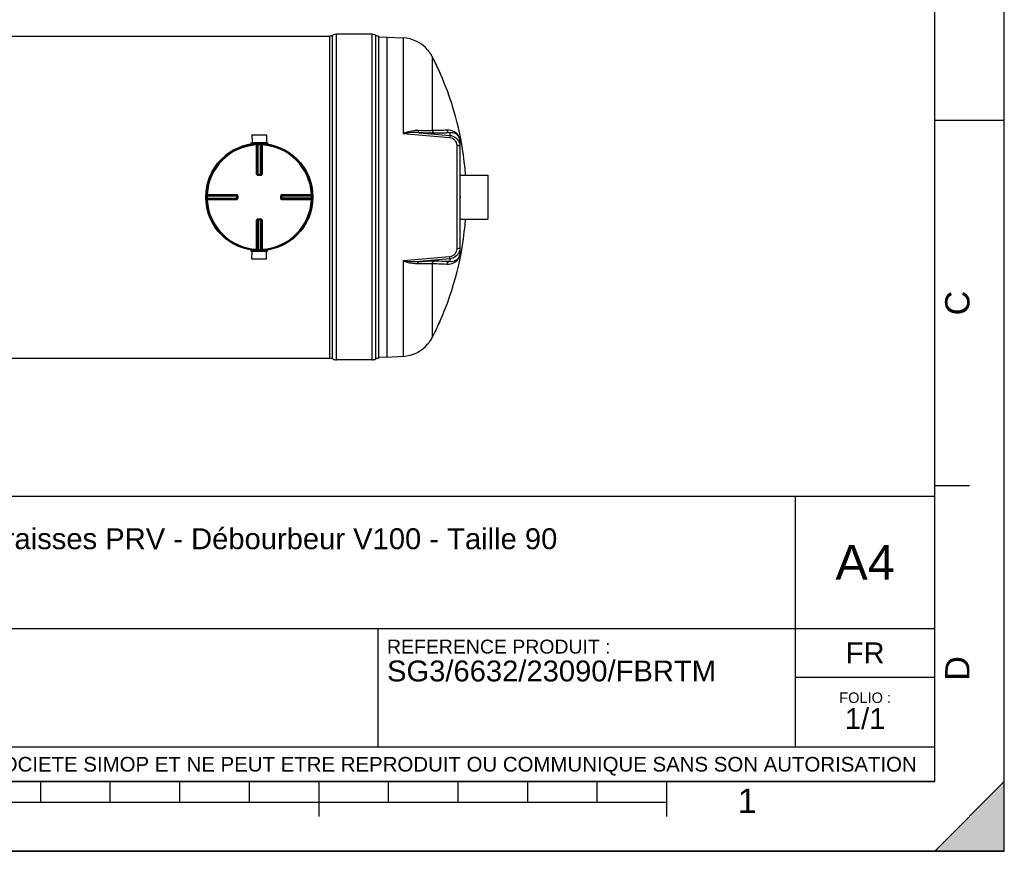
# Model space of a CAD drawing. Header units: millimetres. Extents: x 0 to 297, y 0 to 210.
# Tile 10 of 17: x 155 to 297, y 0 to 119. Entities that reach past the tile are written whole.
import ezdxf

# ---------------------------------------------------------------- set-up
doc = ezdxf.new("R2010")
doc.units = ezdxf.units.MM
doc.header["$LTSCALE"] = 16.335
doc.layers.get('0').update_dxf_attribs({"linetype": 'CONTINUOUS'})
for name, color, linetype in [('01_GLOBAL', 7, 'CONTINUOUS'), ('08_SURFACES', 7, 'CONTINUOUS'), ('AXES_REF', 7, 'CONTINUOUS')]:
    doc.layers.add(name, color=color, linetype=linetype)
doc.styles.get("Standard").update_dxf_attribs({"font": 'arial.ttf'})
doc.styles.add('TEXTSTYLE_2', font='arial.ttf')

# ---------------------------------------------------------------- blocks, each defined once
blk = doc.blocks.new('MARGEA4_BL0', base_point=(148.51, 105.01))
at = {"color": 7, "linetype": 'Continuous'}
for p, q in [((297.01, 0.01), (297.01, 210.01)), ((297.01, 0.01), (297.01, 210.01)), ((287.01, 10.01), (287.01, 200.01)), ((297.01, 105.01), (287.01, 105.01)), ((292.01, 52.51), (287.01, 52.51)), ((287.01, 10.01), (10.01, 10.01)), ((158.51, 7.01), (158.51, 10.01)), ((168.51, 7.01), (168.51, 10.01)), ((178.51, 7.01), (178.51, 10.01)), ((188.51, 7.01), (188.51, 10.01)), ((198.51, 5.01), (198.51, 10.01)), ((208.51, 7.01), (208.51, 10.01)), ((218.51, 7.01), (218.51, 10.01)), ((228.51, 7.01), (228.51, 10.01)), ((238.51, 7.01), (238.51, 10.01)), ((248.51, 5.01), (248.51, 10.01)), ((297.01, 10.01), (287.01, 0.01)), ((297.01, 10.01), (287.01, 0.01)), ((297.01, 0.01), (297.01, 10.01)), ((248.51, 7.01), (48.51, 7.01)), ((297.01, 0.01), (0.01, 0.01)), ((297.01, 0.01), (0.01, 0.01)), ((287.01, 0.01), (297.01, 0.01))]:
    blk.add_line(p, q, dxfattribs=at)
blk.add_solid([(297.01, 10.01), (287.01, 0.01), (297.01, 0.01)], dxfattribs=at)
at = {"color": 2, "linetype": 'Continuous', "style": 'TEXTSTYLE_2', "oblique": 0}
for s, p in [('C', (292.01, 77.01)), ('D', (292.01, 24.51))]:
    blk.add_text(s, height=3.5, rotation=90, dxfattribs=at).set_placement(p)
blk.add_text('1', height=3.5, dxfattribs=at).set_placement((258.71, 5.52))
blk = doc.blocks.new('*T6')
at = {"color": 2, "linetype": 'Continuous'}
for p, q in [((0, 0), (0, 41)), ((0, 41), (190, 41)), ((25, 22), (25, 41)), ((170, 5), (170, 41)), ((190, 0), (190, 41)), ((0, 31.5), (25, 31.5)), ((0, 22), (190, 22)), ((110, 5), (110, 22)), ((170, 15), (190, 15)), ((0, 5), (190, 5)), ((0, 0), (190, 0))]:
    blk.add_line(p, q, dxfattribs=at)
at = {"color": 2, "linetype": 'Continuous', "line_spacing_factor": 0.9}
for s, insert, char_height, width, attachment_point in [('ECHELLE :\\P\\H2.5;1:50', (1.28, 39.4), 2, 28.5204, 1), ('TITRE :\\P\\H3.0;Séparateur de graisses PRV - Débourbeur V100 - Taille 90', (26.28, 39.4), 2, 218.7435, 1), ('A4', (180, 34), 5, 17.0632, 2), ('REFERENCE PRODUIT :\\P\\H3.0;SG3/6632/23090/FBRTM', (111.28, 20.4), 2, 94.461, 1), ('FR', (180, 20), 3, 11.1524, 2), ('FOLIO :  \\P\\H3.0;1/1', (180, 12.81), 1.5, 17.197, 2), ('CE PLAN EST LA PROPRIETE DE LA SOCIETE SIMOP ET NE PEUT ETRE REPRODUIT OU COMMUNIQUE SANS SON AUTORISATION', (95, 3.55), 2.1, 368.8974, 2)]:
    blk.add_mtext(s, dxfattribs=dict(at, insert=insert, char_height=char_height, width=width, attachment_point=attachment_point))

msp = doc.modelspace()

# ---------------------------------------------------------------- linework, layer by layer
at = {"color": 7, "linetype": 'Continuous'}
for p, q in [((297, 0), (297, 210)), ((297.01, 0.01), (297.01, 200.01)), ((39.02, 117.14), (200, 117.14)), ((206.13, 117.39), (201, 117.39)), ((207.13, 70.86), (207.13, 117.14)), ((208.27, 117), (207.13, 116.94)), ((208.27, 117), (210.6, 116.87)), ((208.27, 117), (208.27, 71)), ((188.87, 102.93), (190.98, 102.93)), ((188.87, 102.93), (188.88, 101.83)), ((190.98, 102.93), (190.98, 101.83)), ((218.77, 101.99), (218.77, 86.01)), ((188.7, 101.78), (191.16, 101.78)), ((188.7, 101.78), (188.7, 101.7)), ((188.7, 101.7), (191.16, 101.7)), ((188.88, 101.83), (190.98, 101.83)), ((188.88, 101.83), (188.93, 101.78)), ((188.88, 101.69), (188.88, 101.62)), ((190.98, 101.83), (190.93, 101.78)), ((190.98, 101.69), (190.98, 101.62)), ((191.16, 101.78), (191.16, 101.7)), ((189.74, 97.2), (189.73, 97.2)), ((189.74, 97.2), (190.12, 97.2)), ((190.13, 97.2), (190.12, 97.2)), ((186.73, 94.19), (186.73, 94.19)), ((186.73, 94.19), (186.73, 94.18)), ((186.73, 94.18), (186.73, 93.81)), ((186.73, 93.81), (186.73, 93.8)), ((186.73, 93.8), (186.73, 93.8)), ((193.13, 94.18), (193.13, 94.19)), ((193.13, 93.81), (193.13, 94.18)), ((193.13, 93.8), (193.13, 93.81)), ((218.77, 94.1), (218.81, 94.1)), ((218.77, 93.9), (218.81, 93.9)), ((218.81, 94.1), (218.81, 93.9)), ((189.73, 90.79), (189.74, 90.79)), ((190.12, 90.79), (189.74, 90.79)), ((190.12, 90.79), (190.13, 90.79)), ((188.88, 86.31), (188.88, 86.37)), ((190.98, 86.31), (190.98, 86.37)), ((191.16, 86.3), (188.7, 86.3)), ((188.7, 86.22), (188.7, 86.3)), ((191.16, 86.22), (188.7, 86.22)), ((188.87, 85.07), (188.88, 86.17)), ((190.98, 85.07), (188.87, 85.07)), ((188.88, 86.17), (188.93, 86.22)), ((190.98, 86.17), (188.88, 86.17)), ((190.98, 86.17), (190.93, 86.22)), ((190.98, 85.07), (190.98, 86.17)), ((191.16, 86.22), (191.16, 86.3)), ((218.77, 86), (218.77, 86.01)), ((39.02, 70.86), (200, 70.86)), ((207.13, 71.06), (208.27, 71)), ((208.27, 71), (210.6, 71.12)), ((206.13, 70.61), (201, 70.61)), ((0, 0), (297, 0))]:
    msp.add_line(p, q, dxfattribs=at)
at = {"color": 9, "linetype": 'Continuous'}
for p, q in [((200, 117.14), (200, 70.86)), ((200.47, 70.74), (200.47, 117.25)), ((201, 70.61), (201, 117.39)), ((206.13, 70.61), (206.13, 117.39)), ((206.66, 70.74), (206.66, 117.25)), ((210.6, 116.87), (210.6, 103.15)), ((210.6, 103.15), (217.29, 102.56)), ((212.94, 103.25), (217.31, 102.87)), ((217.31, 103.23), (217.31, 102.87)), ((188.88, 101.69), (189.54, 101.69)), ((189.54, 101.59), (189.54, 101.49)), ((189.54, 97.3), (189.54, 101.49)), ((189.64, 97.3), (189.64, 101.49)), ((189.67, 101.49), (189.67, 97.3)), ((189.77, 101.59), (189.77, 101.5)), ((189.77, 97.2), (189.77, 101.5)), ((190.09, 101.59), (190.09, 101.5)), ((190.09, 97.2), (190.09, 101.5)), ((190.19, 97.3), (190.19, 101.49)), ((190.22, 101.49), (190.22, 97.3)), ((190.31, 101.69), (190.98, 101.69)), ((190.32, 101.59), (190.32, 101.49)), ((190.32, 101.49), (190.32, 97.3)), ((218.3, 101.42), (218.3, 86.57)), ((218.78, 97.15), (218.78, 101.89)), ((189.64, 97.3), (189.67, 97.3)), ((189.74, 97.1), (189.74, 97.2)), ((189.93, 97.1), (189.74, 97.1)), ((189.77, 97.3), (190.09, 97.3)), ((190.12, 97.1), (189.93, 97.1)), ((190.12, 97.1), (190.12, 97.2)), ((190.19, 97.3), (190.22, 97.3)), ((182.33, 94.16), (182.43, 94.16)), ((182.33, 93.83), (182.43, 93.83)), ((182.34, 94.39), (182.44, 94.38)), ((182.34, 93.6), (182.44, 93.61)), ((182.43, 94.16), (186.73, 94.16)), ((182.43, 93.83), (186.73, 93.83)), ((182.44, 94.38), (186.63, 94.38)), ((182.44, 94.29), (186.63, 94.29)), ((182.44, 94.26), (186.63, 94.26)), ((186.63, 93.74), (182.44, 93.74)), ((186.63, 93.71), (182.44, 93.71)), ((186.63, 93.61), (182.44, 93.61)), ((185.42, 93.61), (184.99, 93.61)), ((186.63, 94.26), (186.63, 94.29)), ((186.63, 94.16), (186.63, 93.83)), ((186.63, 93.71), (186.63, 93.74)), ((186.83, 94.18), (186.73, 94.18)), ((186.83, 93.81), (186.73, 93.81)), ((186.83, 94.18), (186.83, 93.81)), ((193.03, 94.18), (193.13, 94.18)), ((193.03, 93.81), (193.03, 94.18)), ((193.03, 93.81), (193.13, 93.81)), ((193.13, 94.16), (197.43, 94.16)), ((197.43, 93.83), (193.13, 93.83)), ((193.23, 94.38), (197.42, 94.38)), ((193.23, 94.29), (197.42, 94.29)), ((193.23, 94.29), (193.23, 94.26)), ((193.23, 94.26), (197.42, 94.26)), ((193.23, 93.83), (193.23, 94.16)), ((197.42, 93.74), (193.23, 93.74)), ((193.23, 93.74), (193.23, 93.71)), ((197.42, 93.71), (193.23, 93.71)), ((197.42, 93.61), (193.23, 93.61)), ((197.52, 94.39), (197.42, 94.38)), ((197.52, 93.6), (197.42, 93.61)), ((197.53, 94.16), (197.43, 94.16)), ((197.53, 93.83), (197.43, 93.83)), ((189.54, 86.5), (189.54, 90.69)), ((189.67, 90.7), (189.64, 90.69)), ((189.64, 86.51), (189.64, 90.69)), ((189.67, 90.7), (189.67, 86.5)), ((189.74, 90.89), (189.74, 90.79)), ((189.74, 90.89), (189.93, 90.89)), ((189.77, 90.79), (189.77, 86.5)), ((190.09, 90.7), (189.77, 90.7)), ((189.93, 90.89), (190.12, 90.89)), ((190.09, 86.5), (190.09, 90.79)), ((190.12, 90.89), (190.12, 90.79)), ((190.22, 90.69), (190.19, 90.7)), ((190.19, 86.5), (190.19, 90.7)), ((190.22, 90.69), (190.22, 86.51)), ((190.32, 90.69), (190.32, 86.5)), ((218.78, 86.1), (218.78, 90.85)), ((189.54, 86.41), (189.54, 86.5)), ((189.77, 86.4), (189.77, 86.5)), ((190.09, 86.4), (190.09, 86.5)), ((190.32, 86.41), (190.32, 86.5)), ((189.54, 86.31), (188.88, 86.31)), ((190.98, 86.31), (190.31, 86.31)), ((217.29, 85.43), (210.6, 84.84)), ((217.31, 85.12), (212.94, 84.75)), ((217.31, 85.12), (217.31, 84.77)), ((210.6, 84.84), (210.6, 71.12))]:
    msp.add_line(p, q, dxfattribs=at)
for points in [[(218.78, 101.89), (218.78, 101.9), (218.78, 101.91), (218.77, 101.92), (218.77, 101.93), (218.77, 101.94), (218.77, 101.95), (218.77, 101.96), (218.77, 101.97), (218.77, 101.98)], [(182.44, 94.38), (182.61, 94.38), (182.77, 94.38)], [(184.55, 93.61), (184.43, 93.61), (184.31, 93.61), (184.19, 93.61), (184.07, 93.61), (183.94, 93.61), (183.81, 93.61), (183.67, 93.61), (183.54, 93.61), (183.39, 93.61), (183.24, 93.61), (183.09, 93.61), (182.93, 93.61), (182.77, 93.61)], [(182.93, 94.38), (183.09, 94.38), (183.24, 94.38), (183.39, 94.38), (183.54, 94.38), (183.67, 94.38), (183.81, 94.38), (183.94, 94.38), (184.07, 94.38), (184.19, 94.38), (184.31, 94.38), (184.43, 94.38), (184.55, 94.38), (184.66, 94.38), (184.77, 94.38), (184.88, 94.38), (184.99, 94.38)], [(185.32, 94.38), (185.42, 94.38), (185.53, 94.38)], [(186.63, 93.61), (186.49, 93.61), (186.35, 93.61), (186.22, 93.61), (186.1, 93.61), (185.98, 93.61), (185.86, 93.61), (185.75, 93.61), (185.64, 93.61), (185.53, 93.61), (185.42, 93.61)], [(185.64, 94.38), (185.75, 94.38), (185.87, 94.38)], [(185.98, 94.38), (186.1, 94.38), (186.23, 94.38), (186.35, 94.38), (186.49, 94.38), (186.63, 94.38)], [(218.78, 86.1), (218.78, 86.09), (218.78, 86.08), (218.77, 86.07), (218.77, 86.06), (218.77, 86.05), (218.77, 86.04), (218.77, 86.03), (218.77, 86.02), (218.77, 86.01)]]:
    msp.add_lwpolyline(points, dxfattribs=at)
at = {"color": 7, "linetype": 'Continuous'}
msp.add_circle((189.93, 94), 7.6, dxfattribs=at)
for centre, radius, start, end in [((200, 118.14), 1, 270, 298.0725), ((201, 116.26), 1.12, 90, 118.0725), ((206.13, 116.26), 1.12, 61.9275, 90), ((207.13, 118.14), 1, 241.9275, 270), ((210.33, 111.88), 5, 40.0169, 87), ((189.93, 94), 7.7, 97.8375, 181.2531), ((188.87, 101.69), 0.01, 0, 90), ((190.99, 101.69), 0.01, 90, 180), ((189.93, 94), 7.7, 358.7469, 1.2531), ((188.87, 86.31), 0.01, 270, 360), ((190.99, 86.31), 0.01, 180, 270), ((210.33, 76.11), 5, 273, 319.9831), ((200, 69.86), 1, 61.9275, 90), ((207.13, 69.86), 1, 90, 118.0725), ((201, 71.73), 1.12, 241.9275, 270), ((206.13, 71.73), 1.12, 270, 298.0725)]:
    msp.add_arc(centre, radius, start, end, dxfattribs=at)
at = {"color": 9, "linetype": 'Continuous'}
for centre, radius, start, end in [((216.53, 101.9), 2.25, 3.5913, 3.8978), ((216.41, 101.89), 2.37, 359.9594, 3.5493), ((189.93, 94), 7.5, 92.9675, 177.0325), ((190.03, 94), 7.5, 92.7532, 92.9681), ((189.93, 94), 7.5, 88.764, 91.236), ((189.83, 94), 7.5, 87.0319, 87.2468), ((189.93, 94), 7.5, 2.9675, 87.0325), ((189.74, 97.31), 0.107, 252.9521, 258.38), ((189.74, 97.3), 0.105, 258.3693, 264.7148), ((189.77, 105.88), 8.58, 269.8533, 270.0002), ((190.09, 105.88), 8.59, 269.9999, 270.1443), ((190.09, 97.3), 0.0985, 284.9841, 292.5387), ((190.09, 97.3), 0.0981, 292.5703, 300.1619), ((189.93, 94), 7.5, 178.7642, 181.2358), ((189.93, 93.9), 7.5, 177.0319, 177.2468), ((189.93, 94.1), 7.5, 182.7532, 182.9681), ((189.93, 94), 7.5, 182.9675, 267.0325), ((178.05, 94.16), 8.58, 359.9998, 0.1467), ((178.04, 93.83), 8.59, 359.8557, 0.0001), ((186.63, 93.83), 0.0985, 337.4613, 345.0159), ((186.62, 93.81), 0.105, 349.9788, 354.5832), ((186.63, 93.83), 0.0981, 329.8381, 337.4297), ((186.62, 93.81), 0.106, 345.1861, 349.982), ((186.63, 93.83), 0.0997, 345.0029, 348.3948), ((189.93, 94), 7.5, 272.9675, 357.0325), ((193.24, 94.18), 0.107, 162.9521, 168.38), ((193.24, 94.18), 0.105, 168.3693, 174.7148), ((193.23, 94.16), 0.0985, 157.4613, 165.0159), ((193.23, 94.16), 0.0981, 149.8381, 157.4297), ((201.81, 94.16), 8.59, 179.8557, 180.0001), ((201.81, 93.83), 8.58, 179.9998, 180.1467), ((189.93, 93.9), 7.5, 2.7532, 2.9681), ((189.93, 94.1), 7.5, 357.0319, 357.2468), ((189.93, 94), 7.5, 358.7642, 1.2358), ((189.77, 90.7), 0.0981, 112.5703, 120.1619), ((189.77, 90.7), 0.0985, 104.9841, 112.5387), ((189.77, 82.11), 8.59, 89.9999, 90.1443), ((190.09, 82.12), 8.58, 89.8533, 90.0002), ((190.12, 90.69), 0.105, 78.3693, 84.7148), ((190.12, 90.69), 0.107, 72.9521, 78.38), ((190.03, 93.99), 7.5, 267.0319, 267.2468), ((189.93, 93.99), 7.5, 268.764, 271.236), ((189.83, 93.99), 7.5, 272.7532, 272.9681), ((216.25, 86.1), 2.53, 359.7711, 0.0005), ((216.33, 86.1), 2.45, 359.3072, 359.772)]:
    msp.add_arc(centre, radius, start, end, dxfattribs=at)
for points, knots in [([(212.74, 103.56), (212.57, 103.56), (211.83, 103.53), (211.12, 103.33), (210.6, 103.15)], [0, 0, 0, 0, 0.237356, 1, 1, 1, 1]), ([(214.77, 103.55), (214.65, 103.54), (213.97, 103.5), (213.3, 103.53), (212.74, 103.56)], [0, 0, 0, 0, 0.181577, 1, 1, 1, 1]), ([(212.74, 103.56), (212.75, 103.52), (212.77, 103.4), (212.85, 103.26), (212.94, 103.25)], [0, 0, 0, 0, 0.324564, 1, 1, 1, 1]), ([(216.88, 103.61), (216.73, 103.6), (216.03, 103.57), (215.33, 103.55), (214.77, 103.55)], [0, 0, 0, 0, 0.213226, 1, 1, 1, 1]), ([(218.77, 102.05), (218.75, 102.39), (218.57, 102.94), (217.86, 103.52), (217.26, 103.64), (216.88, 103.61)], [0, 0, 0, 0, 0.378399, 0.580214, 1, 1, 1, 1]), ([(215.17, 103.16), (215.04, 103.16), (214.29, 103.17), (213.55, 103.21), (212.94, 103.25)], [0, 0, 0, 0, 0.182409, 1, 1, 1, 1]), ([(217.31, 103.23), (217.16, 103.22), (216.45, 103.18), (215.73, 103.17), (215.17, 103.16)], [0, 0, 0, 0, 0.213231, 1, 1, 1, 1]), ([(217.31, 102.87), (217.32, 102.84), (217.29, 102.73), (217.3, 102.63), (217.29, 102.56)], [0, 0, 0, 0, 0.292106, 1, 1, 1, 1]), ([(217.29, 102.56), (217.57, 102.54), (218.1, 102.25), (218.3, 101.69), (218.3, 101.42)], [0, 0, 0, 0, 0.508115, 1, 1, 1, 1]), ([(218.77, 101.99), (218.77, 102.28), (218.65, 102.74), (218.06, 103.19), (217.6, 103.26), (217.31, 103.23)], [0, 0, 0, 0, 0.400553, 0.592835, 1, 1, 1, 1]), ([(217.31, 102.87), (217.6, 102.84), (218.17, 102.63), (218.54, 102.14), (218.65, 101.87)], [0, 0, 0, 0, 0.503033, 1, 1, 1, 1]), ([(189.54, 101.59), (189.56, 101.59), (189.62, 101.57), (189.64, 101.51), (189.64, 101.49)], [0, 0, 0, 0, 0.498597, 1, 1, 1, 1]), ([(189.64, 101.49), (189.64, 101.49), (189.6, 101.49), (189.57, 101.49), (189.54, 101.49)], [0, 0, 0, 0, 0.109221, 1, 1, 1, 1]), ([(189.56, 101.59), (189.59, 101.59), (189.65, 101.57), (189.67, 101.51), (189.67, 101.49)], [0, 0, 0, 0, 0.498599, 1, 1, 1, 1]), ([(189.67, 101.49), (189.67, 101.49), (189.71, 101.49), (189.74, 101.5), (189.77, 101.5)], [0, 0, 0, 0, 0.109867, 1, 1, 1, 1]), ([(190.09, 101.5), (190.1, 101.5), (190.14, 101.49), (190.17, 101.49), (190.19, 101.49)], [0, 0, 0, 0, 0.355616, 1, 1, 1, 1]), ([(190.29, 101.59), (190.27, 101.59), (190.21, 101.57), (190.19, 101.51), (190.19, 101.49)], [0, 0, 0, 0, 0.498599, 1, 1, 1, 1]), ([(190.32, 101.59), (190.3, 101.59), (190.24, 101.57), (190.22, 101.51), (190.22, 101.49)], [0, 0, 0, 0, 0.498567, 1, 1, 1, 1]), ([(190.32, 101.49), (190.31, 101.49), (190.27, 101.49), (190.24, 101.49), (190.22, 101.49)], [0, 0, 0, 0, 0.356334, 1, 1, 1, 1]), ([(218.63, 101.37), (218.61, 101.38), (218.5, 101.41), (218.38, 101.42), (218.3, 101.42)], [0, 0, 0, 0, 0.217816, 1, 1, 1, 1]), ([(218.72, 101.33), (218.71, 101.34), (218.68, 101.35), (218.65, 101.37), (218.63, 101.37)], [0, 0, 0, 0, 0.459491, 1, 1, 1, 1]), ([(218.77, 101.26), (218.77, 101.27), (218.76, 101.3), (218.73, 101.32), (218.72, 101.33)], [0, 0, 0, 0, 0.432744, 1, 1, 1, 1]), ([(189.54, 97.3), (189.55, 97.3), (189.59, 97.3), (189.62, 97.3), (189.64, 97.3)], [0, 0, 0, 0, 0.356432, 1, 1, 1, 1]), ([(189.74, 97.1), (189.69, 97.1), (189.58, 97.14), (189.54, 97.25), (189.54, 97.3)], [0, 0, 0, 0, 0.50046, 1, 1, 1, 1]), ([(189.67, 97.3), (189.67, 97.3), (189.7, 97.3), (189.72, 97.3), (189.75, 97.3)], [0, 0, 0, 0, 0.108162, 1, 1, 1, 1]), ([(190.19, 97.3), (190.19, 97.3), (190.16, 97.3), (190.14, 97.3), (190.11, 97.3)], [0, 0, 0, 0, 0.108156, 1, 1, 1, 1]), ([(190.32, 97.3), (190.32, 97.25), (190.27, 97.14), (190.17, 97.1), (190.12, 97.1)], [0, 0, 0, 0, 0.499825, 1, 1, 1, 1]), ([(190.22, 97.3), (190.22, 97.28), (190.2, 97.22), (190.15, 97.2), (190.13, 97.2)], [0, 0, 0, 0, 0.500557, 1, 1, 1, 1]), ([(190.32, 97.3), (190.31, 97.3), (190.27, 97.3), (190.24, 97.3), (190.22, 97.3)], [0, 0, 0, 0, 0.356432, 1, 1, 1, 1]), ([(182.34, 94.39), (182.34, 94.36), (182.36, 94.31), (182.41, 94.29), (182.44, 94.29)], [0, 0, 0, 0, 0.498567, 1, 1, 1, 1]), ([(182.34, 94.36), (182.34, 94.34), (182.36, 94.28), (182.41, 94.26), (182.44, 94.26)], [0, 0, 0, 0, 0.498599, 1, 1, 1, 1]), ([(182.34, 93.63), (182.34, 93.66), (182.36, 93.71), (182.41, 93.74), (182.44, 93.74)], [0, 0, 0, 0, 0.498599, 1, 1, 1, 1]), ([(182.34, 93.6), (182.34, 93.63), (182.36, 93.68), (182.41, 93.71), (182.44, 93.71)], [0, 0, 0, 0, 0.498597, 1, 1, 1, 1]), ([(182.44, 94.38), (182.44, 94.37), (182.44, 94.34), (182.43, 94.31), (182.44, 94.29)], [0, 0, 0, 0, 0.356334, 1, 1, 1, 1]), ([(182.43, 94.16), (182.43, 94.17), (182.43, 94.2), (182.43, 94.24), (182.44, 94.26)], [0, 0, 0, 0, 0.355616, 1, 1, 1, 1]), ([(182.44, 93.74), (182.44, 93.74), (182.43, 93.77), (182.43, 93.8), (182.43, 93.83)], [0, 0, 0, 0, 0.109867, 1, 1, 1, 1]), ([(182.44, 93.71), (182.44, 93.7), (182.44, 93.67), (182.44, 93.64), (182.44, 93.61)], [0, 0, 0, 0, 0.109221, 1, 1, 1, 1]), ([(186.63, 94.38), (186.63, 94.37), (186.63, 94.34), (186.62, 94.31), (186.63, 94.29)], [0, 0, 0, 0, 0.356428, 1, 1, 1, 1]), ([(186.63, 93.61), (186.63, 93.62), (186.63, 93.65), (186.62, 93.69), (186.63, 93.71)], [0, 0, 0, 0, 0.356432, 1, 1, 1, 1]), ([(186.63, 94.38), (186.68, 94.38), (186.78, 94.34), (186.83, 94.23), (186.83, 94.18)], [0, 0, 0, 0, 0.499829, 1, 1, 1, 1]), ([(186.63, 94.29), (186.65, 94.29), (186.7, 94.27), (186.72, 94.22), (186.73, 94.19)], [0, 0, 0, 0, 0.500599, 1, 1, 1, 1]), ([(186.63, 94.18), (186.63, 94.19), (186.63, 94.22), (186.63, 94.24), (186.63, 94.26)], [0, 0, 0, 0, 0.367753, 1, 1, 1, 1]), ([(186.63, 93.81), (186.63, 93.8), (186.63, 93.78), (186.63, 93.75), (186.63, 93.74)], [0, 0, 0, 0, 0.367614, 1, 1, 1, 1]), ([(186.83, 93.81), (186.83, 93.76), (186.78, 93.65), (186.68, 93.61), (186.63, 93.61)], [0, 0, 0, 0, 0.500171, 1, 1, 1, 1]), ([(193.03, 94.18), (193.03, 94.23), (193.08, 94.34), (193.18, 94.38), (193.23, 94.38)], [0, 0, 0, 0, 0.50046, 1, 1, 1, 1]), ([(193.23, 93.61), (193.18, 93.61), (193.08, 93.65), (193.03, 93.76), (193.03, 93.81)], [0, 0, 0, 0, 0.499825, 1, 1, 1, 1]), ([(193.23, 93.71), (193.21, 93.71), (193.16, 93.73), (193.14, 93.78), (193.13, 93.8)], [0, 0, 0, 0, 0.500557, 1, 1, 1, 1]), ([(193.23, 94.38), (193.23, 94.37), (193.23, 94.34), (193.23, 94.31), (193.23, 94.29)], [0, 0, 0, 0, 0.356432, 1, 1, 1, 1]), ([(193.23, 94.18), (193.23, 94.19), (193.23, 94.21), (193.23, 94.24), (193.23, 94.26)], [0, 0, 0, 0, 0.367614, 1, 1, 1, 1]), ([(193.23, 93.81), (193.23, 93.8), (193.23, 93.78), (193.23, 93.75), (193.23, 93.74)], [0, 0, 0, 0, 0.367753, 1, 1, 1, 1]), ([(193.23, 93.61), (193.23, 93.62), (193.23, 93.65), (193.23, 93.69), (193.23, 93.71)], [0, 0, 0, 0, 0.356432, 1, 1, 1, 1]), ([(197.52, 94.39), (197.52, 94.36), (197.5, 94.31), (197.45, 94.29), (197.42, 94.29)], [0, 0, 0, 0, 0.498597, 1, 1, 1, 1]), ([(197.42, 94.29), (197.42, 94.29), (197.42, 94.32), (197.42, 94.36), (197.42, 94.38)], [0, 0, 0, 0, 0.109221, 1, 1, 1, 1]), ([(197.52, 94.36), (197.52, 94.34), (197.5, 94.28), (197.45, 94.26), (197.42, 94.26)], [0, 0, 0, 0, 0.498599, 1, 1, 1, 1]), ([(197.42, 94.26), (197.42, 94.25), (197.43, 94.22), (197.43, 94.19), (197.43, 94.16)], [0, 0, 0, 0, 0.109867, 1, 1, 1, 1]), ([(197.43, 93.83), (197.43, 93.82), (197.43, 93.79), (197.43, 93.76), (197.42, 93.74)], [0, 0, 0, 0, 0.355616, 1, 1, 1, 1]), ([(197.52, 93.63), (197.52, 93.66), (197.5, 93.71), (197.45, 93.74), (197.42, 93.74)], [0, 0, 0, 0, 0.498599, 1, 1, 1, 1]), ([(197.52, 93.6), (197.52, 93.63), (197.5, 93.68), (197.45, 93.71), (197.42, 93.71)], [0, 0, 0, 0, 0.498567, 1, 1, 1, 1]), ([(197.42, 93.61), (197.42, 93.62), (197.42, 93.65), (197.42, 93.69), (197.42, 93.71)], [0, 0, 0, 0, 0.356334, 1, 1, 1, 1]), ([(189.54, 90.69), (189.54, 90.74), (189.58, 90.85), (189.69, 90.89), (189.74, 90.89)], [0, 0, 0, 0, 0.499825, 1, 1, 1, 1]), ([(189.54, 90.69), (189.55, 90.69), (189.59, 90.69), (189.62, 90.69), (189.64, 90.69)], [0, 0, 0, 0, 0.356432, 1, 1, 1, 1]), ([(189.64, 90.69), (189.64, 90.72), (189.66, 90.77), (189.71, 90.79), (189.73, 90.79)], [0, 0, 0, 0, 0.500557, 1, 1, 1, 1]), ([(189.67, 90.7), (189.67, 90.7), (189.7, 90.7), (189.72, 90.7), (189.75, 90.7)], [0, 0, 0, 0, 0.108156, 1, 1, 1, 1]), ([(190.19, 90.7), (190.19, 90.7), (190.16, 90.7), (190.14, 90.7), (190.11, 90.7)], [0, 0, 0, 0, 0.108162, 1, 1, 1, 1]), ([(190.12, 90.89), (190.17, 90.89), (190.27, 90.85), (190.32, 90.74), (190.32, 90.69)], [0, 0, 0, 0, 0.50046, 1, 1, 1, 1]), ([(190.32, 90.69), (190.31, 90.69), (190.27, 90.69), (190.24, 90.69), (190.22, 90.69)], [0, 0, 0, 0, 0.356432, 1, 1, 1, 1]), ([(189.54, 86.41), (189.56, 86.4), (189.62, 86.43), (189.64, 86.48), (189.64, 86.51)], [0, 0, 0, 0, 0.498567, 1, 1, 1, 1]), ([(189.54, 86.5), (189.55, 86.5), (189.59, 86.5), (189.62, 86.5), (189.64, 86.51)], [0, 0, 0, 0, 0.356334, 1, 1, 1, 1]), ([(189.56, 86.4), (189.59, 86.4), (189.65, 86.42), (189.67, 86.48), (189.67, 86.5)], [0, 0, 0, 0, 0.498599, 1, 1, 1, 1]), ([(189.77, 86.5), (189.76, 86.5), (189.72, 86.5), (189.69, 86.5), (189.67, 86.5)], [0, 0, 0, 0, 0.355616, 1, 1, 1, 1]), ([(190.19, 86.5), (190.19, 86.5), (190.15, 86.5), (190.12, 86.5), (190.09, 86.5)], [0, 0, 0, 0, 0.109867, 1, 1, 1, 1]), ([(190.29, 86.4), (190.27, 86.4), (190.21, 86.42), (190.19, 86.48), (190.19, 86.5)], [0, 0, 0, 0, 0.498599, 1, 1, 1, 1]), ([(190.22, 86.51), (190.22, 86.51), (190.26, 86.5), (190.29, 86.5), (190.32, 86.5)], [0, 0, 0, 0, 0.109221, 1, 1, 1, 1]), ([(190.32, 86.41), (190.3, 86.4), (190.24, 86.43), (190.22, 86.48), (190.22, 86.51)], [0, 0, 0, 0, 0.498567, 1, 1, 1, 1]), ([(218.3, 86.57), (218.3, 86.3), (218.1, 85.74), (217.57, 85.46), (217.29, 85.43)], [0, 0, 0, 0, 0.491863, 1, 1, 1, 1]), ([(218.63, 86.62), (218.61, 86.61), (218.5, 86.58), (218.38, 86.57), (218.3, 86.57)], [0, 0, 0, 0, 0.217816, 1, 1, 1, 1]), ([(218.72, 86.66), (218.71, 86.65), (218.68, 86.64), (218.65, 86.63), (218.63, 86.62)], [0, 0, 0, 0, 0.45949, 1, 1, 1, 1]), ([(218.77, 86.73), (218.77, 86.72), (218.76, 86.69), (218.73, 86.67), (218.72, 86.66)], [0, 0, 0, 0, 0.432743, 1, 1, 1, 1]), ([(216.88, 84.38), (217.27, 84.35), (217.88, 84.48), (218.61, 85.11), (218.78, 85.7), (218.78, 86.07)], [0, 0, 0, 0, 0.410856, 0.610304, 1, 1, 1, 1]), ([(217.31, 85.12), (217.32, 85.15), (217.29, 85.26), (217.3, 85.36), (217.29, 85.43)], [0, 0, 0, 0, 0.292106, 1, 1, 1, 1]), ([(218.66, 86.14), (218.55, 85.87), (218.18, 85.37), (217.6, 85.15), (217.31, 85.12)], [0, 0, 0, 0, 0.496941, 1, 1, 1, 1]), ([(217.31, 84.77), (217.6, 84.73), (218.06, 84.8), (218.65, 85.25), (218.77, 85.71), (218.77, 86)], [0, 0, 0, 0, 0.407482, 0.599888, 1, 1, 1, 1]), ([(210.6, 84.84), (210.78, 84.78), (211.47, 84.56), (212.2, 84.41), (212.74, 84.44)], [0, 0, 0, 0, 0.262606, 1, 1, 1, 1]), ([(212.74, 84.44), (212.75, 84.48), (212.77, 84.59), (212.85, 84.73), (212.94, 84.75)], [0, 0, 0, 0, 0.324564, 1, 1, 1, 1]), ([(212.74, 84.44), (212.95, 84.45), (213.63, 84.47), (214.31, 84.48), (214.77, 84.44)], [0, 0, 0, 0, 0.31546, 1, 1, 1, 1]), ([(212.94, 84.75), (213.17, 84.76), (213.92, 84.8), (214.66, 84.84), (215.17, 84.83)], [0, 0, 0, 0, 0.314012, 1, 1, 1, 1]), ([(214.77, 84.44), (214.98, 84.44), (215.68, 84.43), (216.38, 84.41), (216.88, 84.38)], [0, 0, 0, 0, 0.286502, 1, 1, 1, 1]), ([(215.17, 84.83), (215.38, 84.83), (216.09, 84.82), (216.8, 84.8), (217.31, 84.77)], [0, 0, 0, 0, 0.286499, 1, 1, 1, 1])]:
    msp.add_open_spline(points, degree=3, knots=knots, dxfattribs=at)
for points in [[(214.77, 103.55), (214.81, 103.37), (214.99, 103.18), (215.17, 103.16)], [(216.88, 103.61), (216.93, 103.43), (217.12, 103.25), (217.31, 103.23)], [(212.94, 103.25), (212.16, 103.31), (211.37, 103.24), (210.6, 103.15)], [(218.65, 101.87), (218.73, 101.68), (218.77, 101.47), (218.77, 101.26)], [(189.71, 97.2), (189.67, 97.22), (189.64, 97.26), (189.64, 97.3)], [(189.67, 97.3), (189.67, 97.26), (189.71, 97.21), (189.75, 97.2)], [(190.14, 97.21), (190.17, 97.23), (190.19, 97.26), (190.19, 97.3)], [(186.63, 94.26), (186.67, 94.26), (186.72, 94.22), (186.73, 94.18)], [(186.72, 93.78), (186.71, 93.74), (186.67, 93.71), (186.63, 93.71)], [(186.72, 93.78), (186.7, 93.76), (186.66, 93.74), (186.63, 93.74)], [(193.23, 93.74), (193.19, 93.74), (193.14, 93.77), (193.13, 93.81)], [(193.14, 94.21), (193.15, 94.25), (193.19, 94.29), (193.23, 94.29)], [(193.14, 94.21), (193.16, 94.24), (193.2, 94.26), (193.23, 94.26)], [(189.72, 90.78), (189.69, 90.77), (189.67, 90.73), (189.67, 90.7)], [(190.19, 90.7), (190.19, 90.74), (190.15, 90.78), (190.11, 90.79)], [(190.15, 90.79), (190.18, 90.78), (190.22, 90.73), (190.22, 90.69)], [(218.77, 86.73), (218.77, 86.53), (218.73, 86.33), (218.66, 86.14)], [(210.6, 84.84), (211.37, 84.75), (212.16, 84.69), (212.94, 84.75)], [(214.77, 84.44), (214.81, 84.62), (214.99, 84.81), (215.17, 84.83)], [(216.88, 84.38), (216.93, 84.57), (217.12, 84.75), (217.31, 84.77)]]:
    msp.add_open_spline(points, degree=3, dxfattribs=at)
at = {"layer": '01_GLOBAL', "color": 7, "linetype": 'Continuous'}
msp.add_circle((189.93, 94), 7.7, dxfattribs=at)
at = {"layer": '08_SURFACES', "color": 7, "linetype": 'Continuous'}
for p, q in [((214.16, 115.1), (214.19, 115.1)), ((214.17, 115.09), (214.22, 115.03)), ((215.83, 112), (215.87, 111.9)), ((215.89, 111.91), (215.85, 112)), ((215.86, 111.94), (215.87, 111.92)), ((215.87, 111.9), (215.9, 111.9)), ((215.9, 111.9), (215.9, 111.9)), ((215.87, 76.09), (215.83, 76)), ((215.84, 76.01), (215.83, 76)), ((215.84, 76.03), (215.84, 76.01)), ((215.85, 76), (215.89, 76.09)), ((215.87, 76.1), (215.9, 76.1)), ((215.9, 76.09), (215.9, 76.1)), ((214.16, 72.9), (214.19, 72.9)), ((214.19, 72.9), (214.22, 72.94)), ((214.22, 72.93), (214.22, 72.94))]:
    msp.add_line(p, q, dxfattribs=at)
at = {"layer": '08_SURFACES', "color": 9, "linetype": 'Continuous'}
for p, q in [((214.27, 115), (214.25, 115)), ((214.77, 114.18), (214.77, 103.55)), ((215.85, 112), (215.83, 112)), ((214.77, 84.44), (214.77, 73.81)), ((215.85, 76), (215.83, 76)), ((214.27, 73), (214.25, 73))]:
    msp.add_line(p, q, dxfattribs=at)
at = {"layer": '08_SURFACES', "color": 7, "linetype": 'Continuous'}
for points in [[(215.83, 112), (215.84, 111.98), (215.84, 111.97), (215.85, 111.95), (215.86, 111.94)], [(215.87, 111.96), (215.86, 111.98), (215.85, 112)], [(215.89, 111.92), (215.88, 111.93), (215.87, 111.95), (215.87, 111.96)], [(215.87, 111.9), (215.87, 111.9), (215.87, 111.9)], [(215.9, 111.9), (215.89, 111.9), (215.89, 111.91)], [(215.86, 76.07), (215.86, 76.05), (215.85, 76.04), (215.84, 76.03)], [(215.85, 76), (215.86, 76.01), (215.87, 76.03), (215.87, 76.05), (215.88, 76.06), (215.89, 76.07)], [(215.87, 76.1), (215.87, 76.1), (215.87, 76.09)], [(215.87, 76.09), (215.87, 76.08), (215.87, 76.08)], [(215.89, 76.08), (215.89, 76.09), (215.9, 76.09)], [(214.19, 72.9), (214.2, 72.91), (214.21, 72.92)], [(214.19, 72.9), (214.19, 72.9), (214.19, 72.9)]]:
    msp.add_lwpolyline(points, dxfattribs=at)
for centre, radius, start, end in [((209.72, 111.38), 5.8, 38.7864, 39.0762), ((211.03, 112.44), 4.11, 38.5461, 38.7821), ((210.33, 111.88), 5.01, 28.6226, 38.5303), ((210.34, 111.88), 5.02, 38.0293, 38.3581), ((210.33, 111.88), 5.02, 37.4854, 38.0293), ((210.33, 111.88), 5.02, 35.8288, 37.4853), ((210.33, 111.88), 5.02, 35.372, 35.8288), ((210.33, 111.88), 5.02, 33.8936, 35.372), ((210.33, 111.88), 5.02, 33.4997, 33.8936), ((210.33, 111.88), 5.02, 31.8158, 33.4997), ((210.33, 111.88), 5.02, 31.3001, 31.8157), ((210.33, 111.88), 5.02, 29.6328, 31.2999), ((210.33, 111.88), 5.02, 29.1565, 29.6329), ((210.33, 111.88), 5.02, 27.5518, 29.1566), ((210.33, 111.88), 5, 27.3719, 28.6136), ((175.79, 94), 43.9, 24.2063, 27.3718), ((210.34, 111.88), 5.02, 27.3718, 27.5516), ((175.79, 94), 43.92, 24.1946, 27.3718), ((175.79, 94), 43.9, 4.1151, 24.0632), ((175.79, 94), 43.9, 335.9368, 355.8849), ((175.79, 94), 43.9, 332.6282, 335.7937), ((175.79, 94), 43.92, 332.6282, 335.8054), ((210.33, 76.12), 5.01, 321.4697, 331.3774), ((210.33, 76.11), 5.02, 328.7001, 330.3671), ((210.33, 76.11), 5.02, 330.3671, 330.8436), ((210.33, 76.11), 5, 331.3864, 332.6281), ((210.33, 76.11), 5.02, 330.8435, 332.4482), ((210.34, 76.11), 5.02, 332.4483, 332.6282), ((210.34, 76.11), 5.02, 321.6419, 321.9707), ((210.33, 76.11), 5.02, 321.9707, 322.5147), ((210.33, 76.11), 5.02, 322.5148, 324.1711), ((210.33, 76.11), 5.02, 324.1711, 324.6281), ((210.33, 76.11), 5.02, 324.6281, 326.1065), ((210.33, 76.11), 5.02, 326.1065, 326.5002), ((210.33, 76.11), 5.02, 326.5003, 328.1843), ((210.33, 76.11), 5.02, 328.1844, 328.6999)]:
    msp.add_arc(centre, radius, start, end, dxfattribs=at)
for points, knots in [([(214.27, 115), (214.25, 115.03), (214.25, 115.03), (214.19, 115.09), (214.19, 115.09)], [0, 0, 0, 0, 0.924598, 1, 1, 1, 1]), ([(214.22, 72.94), (214.23, 72.95), (214.25, 72.97), (214.26, 72.99), (214.27, 73)], [0, 0, 0, 0, 0.488243, 1, 1, 1, 1])]:
    msp.add_open_spline(points, degree=3, knots=knots, dxfattribs=at)
msp.add_open_spline([(214.25, 73), (214.22, 72.96), (214.14, 72.87), (214.17, 72.9)], degree=3, dxfattribs=at)
at = {"layer": 'AXES_REF', "color": 7, "linetype": 'Continuous'}
for p, q in [((188.88, 102.95), (190.98, 102.95)), ((188.88, 102.93), (188.88, 102.95)), ((190.98, 102.93), (190.98, 102.95)), ((218.77, 97.15), (222.77, 97.15)), ((222.77, 97.15), (222.77, 90.85)), ((218.77, 90.85), (222.77, 90.85))]:
    msp.add_line(p, q, dxfattribs=at)

# ---------------------------------------------------------------- block references
at = {"color": 2, "linetype": 'Continuous'}
msp.add_blockref('MARGEA4_BL0', (148.51, 105.01), dxfattribs=at)
msp.add_blockref('*T6', (97.01, 10.01))

doc.saveas('drawing.dxf')
